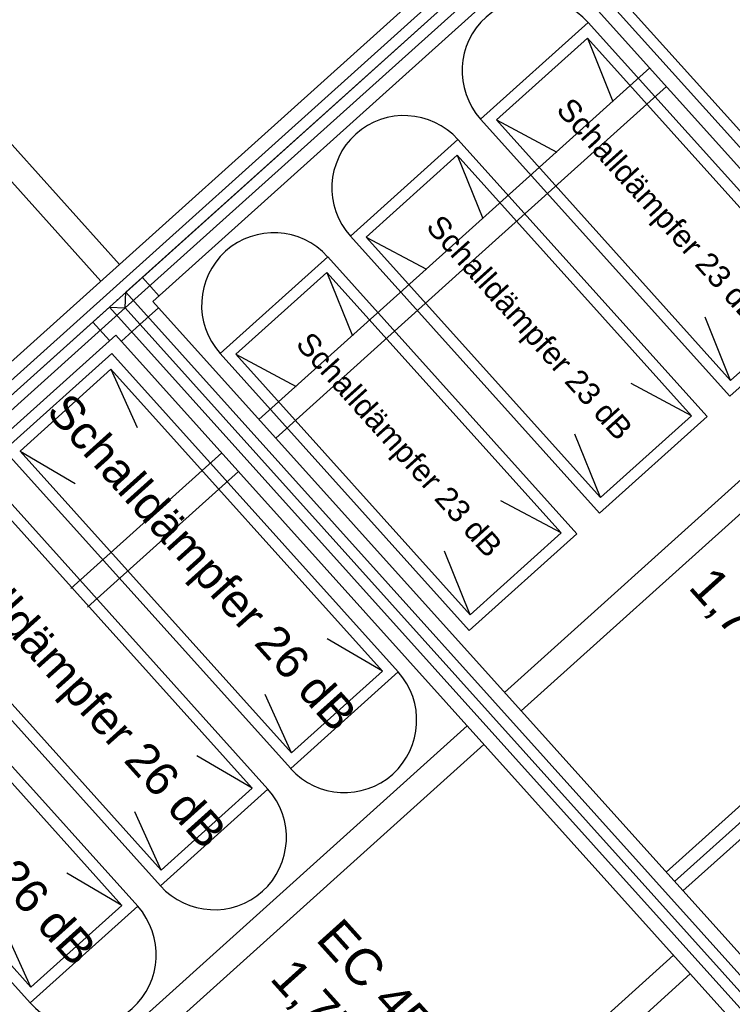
# Model space of a CAD drawing. Header units: millimetres. Extents: x -5775 to 72913, y -36825 to 83180.
# Tile 37 of 48: x 49090 to 50371, y 62512 to 64282. Entities that reach past the tile are written whole.
import ezdxf
from ezdxf.enums import TextEntityAlignment as Align

# ---------------------------------------------------------------- set-up
doc = ezdxf.new("R2010")
doc.units = ezdxf.units.MM
doc.header["$LTSCALE"] = 0.3
doc.layers.add('RLT 1', color=253, linetype='Continuous')
doc.styles.add('Arial', font='arial.ttf', dxfattribs={"width": 0.95, "height": 1.8})

# ---------------------------------------------------------------- blocks, each defined once
blk = doc.blocks.new('RLT1')
at = {"layer": 'RLT 1', "ltscale": 10}
for p, q in [((40194.6, -84328.7), (41047.2, -85276.7)), ((40161.2, -84358.8), (41013.7, -85306.8)), ((40260.9, -86017.5), (41800, -84633.3)), ((41749.9, -84644.8), (40277.6, -85968.8)), ((41798.5, -84661.5), (40289.1, -86019)), ((41058.7, -85326.9), (41798.5, -84661.5)), ((41798.5, -84661.5), (44256, -87394)), ((41057.2, -85355.1), (41826.8, -84663)), ((41826.8, -84663), (44257.5, -87365.8)), ((41107.4, -85343.6), (41810, -84711.7)), ((41810, -84711.7), (44207.3, -87377.3)), ((41889.9, -84841.6), (41696.6, -85015.5)), ((42337.9, -85339.8), (41889.9, -84841.6)), ((41888.4, -84869.9), (41724.8, -85017)), ((42309.7, -85338.3), (41888.4, -84869.9)), ((41888.4, -84869.9), (41934.4, -84983.8)), ((41640, -85247.9), (42000.6, -84923.6)), ((41670.1, -85281.4), (42030.7, -84957.1)), ((41696.6, -85015.5), (42144.6, -85513.7)), ((41724.8, -85017), (42146.1, -85485.4)), ((41724.8, -85017), (41833.3, -85074.8)), ((41655.7, -85052.3), (41462.4, -85226.1)), ((42103.7, -85550.4), (41655.7, -85052.3)), ((41654.2, -85080.5), (41490.6, -85227.6)), ((42075.5, -85548.9), (41654.2, -85080.5)), ((41654.2, -85080.5), (41700.2, -85194.5)), ((41462.4, -85226.1), (41910.4, -85724.3)), ((41490.6, -85227.6), (41911.9, -85696.1)), ((41490.6, -85227.6), (41599.1, -85285.4)), ((41421.5, -85262.9), (41228.1, -85436.8)), ((41298, -85555.5), (41640, -85247.9)), ((41869.5, -85761.1), (41421.5, -85262.9)), ((41328.1, -85589), (41670.1, -85281.4)), ((41088.4, -85300.1), (41118.5, -85333.6)), ((41420, -85291.1), (41256.4, -85438.3)), ((41841.2, -85759.6), (41420, -85291.1)), ((41420, -85291.1), (41466, -85405.1)), ((41057.2, -85355.1), (41058.7, -85326.9)), ((41058.7, -85326.9), (43516.1, -88059.4)), ((43504.6, -88009.2), (41107.4, -85343.6)), ((42144.6, -85513.7), (42337.9, -85339.8)), ((42146.1, -85485.4), (42309.7, -85338.3)), ((40287.6, -86047.2), (41057.2, -85355.1)), ((40289.1, -86019), (41029, -85353.6)), ((41029, -85353.6), (41057.2, -85355.1)), ((41029, -85353.6), (43486.4, -88086.1)), ((41057.2, -85355.1), (43487.9, -88057.9)), ((43487.9, -88057.9), (41057.2, -85355.1)), ((41084, -85384.9), (41117.4, -85354.8)), ((40999.2, -85380.4), (41029.3, -85413.8)), ((41084, -85384.9), (41050.5, -85415)), ((42146.1, -85485.4), (42100.1, -85371.5)), ((40337.8, -86035.7), (41040.5, -85403.8)), ((41040.5, -85403.8), (43437.7, -88069.4)), ((41739.3, -86046.3), (42441.9, -85414.4)), ((41033.4, -85437.1), (40840.1, -85610.9)), ((41548.3, -86009.6), (41033.4, -85437.1)), ((41228.1, -85436.8), (41676.2, -85934.9)), ((41256.4, -85438.3), (41677.7, -85906.7)), ((41256.4, -85438.3), (41364.8, -85496.1)), ((41769.4, -86079.7), (42472, -85447.8)), ((41031.9, -85465.3), (40868.3, -85612.4)), ((41520, -86008.1), (41031.9, -85465.3)), ((41031.9, -85465.3), (41079.2, -85570.3)), ((42075.5, -85548.9), (41967, -85491.1)), ((41910.4, -85724.3), (42103.7, -85550.4)), ((41911.9, -85696.1), (42075.5, -85548.9)), ((41911.9, -85696.1), (41865.9, -85582.1)), ((40840.1, -85610.9), (41355, -86183.4)), ((40868.3, -85612.4), (41356.5, -86155.2)), ((40868.3, -85612.4), (40967.7, -85670.6)), ((40959.7, -85859.8), (41231, -85615.7)), ((41314.1, -86220.2), (40799.2, -85647.7)), ((40989.7, -85893.2), (41261.1, -85649.2)), ((41285.8, -86218.7), (40797.7, -85675.9)), ((41841.2, -85759.6), (41732.8, -85701.8)), ((42030.2, -86369.7), (42732.8, -85737.8)), ((41677.7, -85906.7), (41841.2, -85759.6)), ((42045.2, -86386.4), (42747.9, -85754.5)), ((41676.2, -85934.9), (41869.5, -85761.1)), ((42060.3, -86403.2), (42762.9, -85771.3)), ((41677.7, -85906.7), (41631.7, -85792.7)), ((40605.9, -85821.6), (41120.7, -86394.1)), ((40634.1, -85823.1), (41122.2, -86365.8)), ((41079.9, -86430.9), (40565, -85858.3)), ((41051.6, -86429.4), (40563.5, -85886.6)), ((41520, -86008.1), (41420.7, -85949.9)), ((41356.5, -86155.2), (41520, -86008.1)), ((41355, -86183.4), (41548.3, -86009.6)), ((40371.6, -86032.2), (40886.5, -86604.7)), ((40399.9, -86033.7), (40888, -86576.5)), ((41356.5, -86155.2), (41309.1, -86050.2)), ((40969.7, -86738.4), (41672.4, -86106.4)), ((40999.8, -86771.8), (41702.5, -86139.9)), ((41285.8, -86218.7), (41186.4, -86160.6)), ((41120.7, -86394.1), (41314.1, -86220.2)), ((41122.2, -86365.8), (41285.8, -86218.7)), ((41122.2, -86365.8), (41074.9, -86260.9)), ((41051.6, -86429.4), (40952.2, -86371.2)), ((40886.5, -86604.7), (41079.9, -86430.9)), ((40888, -86576.5), (41051.6, -86429.4)), ((40888, -86576.5), (40840.7, -86471.5)), ((41340.9, -87151), (42043.5, -86519.1)), ((41370.9, -87184.5), (42073.6, -86552.6))]:
    blk.add_line(p, q, dxfattribs=at)
for centre, start, end in [((41793.2, -84928.6), 41.966, 221.966), ((41559, -85139.2), 41.966, 221.966), ((41324.8, -85349.8), 41.966, 221.966), ((41451.6, -86096.5), 221.966, 41.966), ((41217.4, -86307.2), 221.966, 41.966), ((40983.2, -86517.8), 221.966, 41.966)]:
    blk.add_arc(centre, 130, start, end, dxfattribs=at)
blk.add_point((41043.8, -85340.3), dxfattribs=at)
blk.add_point((41043.8, -85340.3), dxfattribs=at)
at = {"layer": 'RLT 1', "ltscale": 10, "style": 'Arial'}
for s, height, p in [('Schalldämpfer 23 dB', 40, (42018.9, -85179.5)), ('Schalldämpfer 23 dB', 40, (41784.7, -85390.1)), ('Schalldämpfer 23 dB', 40, (41550.5, -85600.8)), ('Schalldämpfer 26 dB', 60, (41195.9, -85812.1)), ('Schalldämpfer 26 dB', 60, (40961.6, -86022.8)), ('Schalldämpfer 26 dB', 60, (40727.4, -86233.4))]:
    blk.add_text(s, height=height, rotation=311.966, dxfattribs=at).set_placement(p, align=Align.MIDDLE_CENTER)
at = {"layer": 'RLT 1', "style": 'Arial'}
for s, p in [('1,74 kW', (42068.1, -85858.1)), ('EC 450', (41398.2, -86491.1)), ('1,75 kW', (41315.6, -86561.7))]:
    blk.add_text(s, height=65, rotation=311.966, dxfattribs=at).set_placement(p)
at = {"layer": 'RLT 1', "ltscale": 10, "style": 'Arial'}
blk.add_attdef('TYP', text='', height=40, rotation=311.966, dxfattribs=at).set_placement((42994.8, -86739.5), align=Align.MIDDLE_CENTER)

msp = doc.modelspace()

# ---------------------------------------------------------------- block references
at = {"layer": 'RLT 1'}
msp.add_blockref('RLT1', (8222.3, 149119.1, -91039), dxfattribs=at)

doc.saveas('drawing.dxf')
